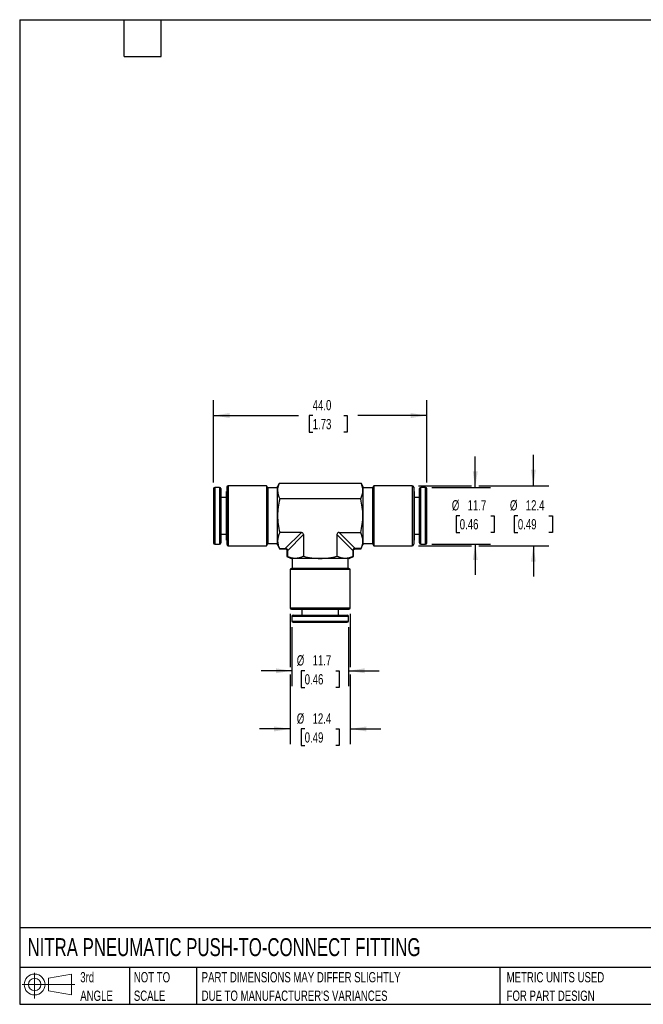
# Model space of a CAD drawing. Header units: millimetres. Extents: x 6 to 273, y 6 to 210.
# Tile 1 of 2: x 6 to 135, y 6 to 210. Entities that reach past the tile are written whole.
import ezdxf

# ---------------------------------------------------------------- set-up
doc = ezdxf.new("R2010")
doc.units = ezdxf.units.MM
doc.linetypes.add('SLD-Solid', pattern=[0])
doc.layers.add('DIMENSIONS', color=140, linetype='SLD-Solid', lineweight=25)
doc.layers.add('TEXT', color=140, linetype='SLD-Solid', lineweight=25)
doc.layers.add('SLD-DEFPOINTS', color=7, linetype='Continuous')
doc.styles.add('SLDTEXTSTYLE0', font='TXT', dxfattribs={"width": 0.7})
doc.dimstyles.new('SLDDIMSTYLE0', dxfattribs={"dimtxt": 2.158008, "dimasz": 3.302, "dimexe": 0, "dimexo": 0.0625, "dimgap": 0.539502, "dimtad": 0, "dimtih": 1, "dimtoh": 1, "dimdec": 1, "dimrnd": 1e-09, "dimzin": 12, "dimdsep": 46, "dimtxsty": 'SLDTEXTSTYLE0', "dimsah": 1, "dimcen": 0.09, "dimadec": 0, "dimazin": 3, "dimtfac": 1, "dimtdec": 1, "dimtmove": 0, "dimatfit": 0, "dimfxl": 0, "dimfrac": 2, "dimtolj": 1, "dimtzin": 12, "dimarcsym": 0})
doc.dimstyles.new('SLDDIMSTYLE1', dxfattribs={"dimtxt": 2.158008, "dimasz": 3.302, "dimexe": 0, "dimexo": 0.0625, "dimgap": 0.539502, "dimtad": 0, "dimtih": 1, "dimtoh": 1, "dimdec": 1, "dimrnd": 1e-09, "dimzin": 4, "dimdsep": 46, "dimtxsty": 'SLDTEXTSTYLE0', "dimsah": 1, "dimcen": 0.09, "dimadec": 0, "dimazin": 1, "dimtfac": 1, "dimtdec": 1, "dimtofl": 0, "dimtmove": 0, "dimatfit": 3, "dimfxl": 0, "dimfrac": 2, "dimtolj": 1, "dimtzin": 12, "dimarcsym": 0})

# ---------------------------------------------------------------- blocks, each defined once
blk = doc.blocks.new('Block11')
at = {"color": 7, "linetype": 'SLD-Solid', "lineweight": 18}
for p, q in [((2.59, 5.31), (2.59, 0)), ((5.48, 4.17), (10.18, 5.03)), ((5.48, 1.6), (5.48, 4.17)), ((10.18, 5.03), (10.18, 0.73)), ((0, 2.88), (10.87, 2.88)), ((5.48, 1.6), (10.18, 0.73))]:
    blk.add_line(p, q, dxfattribs=at)
for radius in [2.15, 1.29]:
    blk.add_circle((2.59, 2.88), radius, dxfattribs=at)
blk = doc.blocks.new('Block12')
at = {"layer": 'SLD-DEFPOINTS'}
blk.add_blockref('Block11', (0, 0), dxfattribs=at)
blk = doc.blocks.new('SW_NOTE_0_2')
at = {"layer": 'TEXT', "color": 0, "char_height": 2.1167, "attachment_point": 1, "style": 'SLDTEXTSTYLE0'}
for s, insert in [('PART DIMENSIONS MAY DIFFER SLIGHTLY', (0, 2.73)), ("DUE TO MANUFACTURER'S VARIANCES", (0, -1.09))]:
    blk.add_mtext(s, dxfattribs=dict(at, insert=insert))
blk = doc.blocks.new('SW_NOTE_0_3')
at = {"layer": 'TEXT', "color": 0, "char_height": 2.117, "attachment_point": 1, "style": 'SLDTEXTSTYLE0'}
for s, insert in [('NOT TO', (0, 2.73)), ('SCALE', (0, -1.09))]:
    blk.add_mtext(s, dxfattribs=dict(at, insert=insert))
blk = doc.blocks.new('SW_NOTE_0_4')
at = {"layer": 'TEXT', "color": 0, "char_height": 2.117, "attachment_point": 1, "style": 'SLDTEXTSTYLE0'}
for s, insert in [('3rd', (0, 2.73)), ('ANGLE', (0, -1.09))]:
    blk.add_mtext(s, dxfattribs=dict(at, insert=insert))
blk = doc.blocks.new('SW_NOTE_0_5')
at = {"layer": 'TEXT', "color": 0, "char_height": 2.1167, "attachment_point": 1, "style": 'SLDTEXTSTYLE0'}
for s, insert in [('METRIC UNITS USED', (0, 2.73)), ('FOR PART DESIGN', (0, -1.09))]:
    blk.add_mtext(s, dxfattribs=dict(at, insert=insert))
blk = doc.blocks.new('_D')
at = {"layer": 'DIMENSIONS'}
for p, q in [((62.52, 84.16), (62.52, 72.01)), ((74.22, 84.16), (74.22, 72.01)), ((62.52, 75.18), (56.17, 75.18)), ((65.17, 75.18), (64.44, 75.18)), ((64.44, 75.18), (64.44, 71.75)), ((71.58, 75.18), (72.31, 75.18)), ((72.31, 75.18), (72.31, 71.75)), ((74.22, 75.18), (80.57, 75.18)), ((64.44, 71.75), (65.17, 71.75)), ((72.31, 71.75), (71.58, 71.75))]:
    blk.add_line(p, q, dxfattribs=at)
for points in [[(62.52, 75.18), (59.22, 75.69), (59.22, 74.67)], [(74.22, 75.18), (77.53, 74.67), (77.53, 75.69)]]:
    blk.add_solid(points, dxfattribs=at)
at = {"layer": 'DIMENSIONS', "char_height": 2.117, "attachment_point": 1, "style": 'SLDTEXTSTYLE0'}
for s, insert in [('%%c', (63.54, 78.39)), ('11.7', (66.8, 78.39)), ('0.46', (65.17, 74.48))]:
    blk.add_mtext(s, dxfattribs=dict(at, insert=insert))
blk = doc.blocks.new('_D_1')
at = {"layer": 'DIMENSIONS'}
for p, q in [((62.17, 86.91), (62.17, 75.94)), ((74.57, 86.91), (74.57, 75.94)), ((62.17, 74.42), (62.17, 60.01)), ((74.57, 74.42), (74.57, 60.01)), ((62.17, 63.18), (55.82, 63.18)), ((65.17, 63.18), (64.44, 63.18)), ((64.44, 63.18), (64.44, 59.75)), ((71.58, 63.18), (72.31, 63.18)), ((72.31, 63.18), (72.31, 59.75)), ((74.57, 63.18), (80.92, 63.18)), ((64.44, 59.75), (65.17, 59.75)), ((72.31, 59.75), (71.58, 59.75))]:
    blk.add_line(p, q, dxfattribs=at)
for points in [[(62.17, 63.18), (58.87, 63.69), (58.87, 62.67)], [(74.57, 63.18), (77.88, 62.67), (77.88, 63.69)]]:
    blk.add_solid(points, dxfattribs=at)
at = {"layer": 'DIMENSIONS', "char_height": 2.117, "attachment_point": 1, "style": 'SLDTEXTSTYLE0'}
for s, insert in [('%%c', (63.54, 66.39)), ('12.4', (66.8, 66.39)), ('0.49', (65.17, 62.48))]:
    blk.add_mtext(s, dxfattribs=dict(at, insert=insert))
blk = doc.blocks.new('_D_2')
at = {"layer": 'DIMENSIONS'}
for p, q in [((100.37, 113.03), (100.37, 119.38)), ((91.39, 113.03), (103.55, 113.03)), ((97.17, 107.18), (96.44, 107.18)), ((96.44, 107.18), (96.44, 103.75)), ((103.58, 107.18), (104.31, 107.18)), ((104.31, 107.18), (104.31, 103.75)), ((96.44, 103.75), (97.17, 103.75)), ((104.31, 103.75), (103.58, 103.75)), ((91.39, 101.33), (103.55, 101.33)), ((100.37, 101.33), (100.37, 94.98))]:
    blk.add_line(p, q, dxfattribs=at)
for points in [[(100.37, 113.03), (100.88, 116.33), (99.87, 116.33)], [(100.37, 101.33), (99.87, 98.03), (100.88, 98.03)]]:
    blk.add_solid(points, dxfattribs=at)
at = {"layer": 'DIMENSIONS', "char_height": 2.117, "attachment_point": 1, "style": 'SLDTEXTSTYLE0'}
for s, insert in [('%%c', (95.54, 110.39)), ('11.7', (98.8, 110.39)), ('0.46', (97.17, 106.48))]:
    blk.add_mtext(s, dxfattribs=dict(at, insert=insert))
blk = doc.blocks.new('_D_3')
at = {"layer": 'DIMENSIONS'}
for p, q in [((112.37, 113.38), (112.37, 119.73)), ((88.64, 113.38), (99.61, 113.38)), ((101.14, 113.38), (115.55, 113.38)), ((109.17, 107.18), (108.44, 107.18)), ((108.44, 107.18), (108.44, 103.75)), ((115.58, 107.18), (116.31, 107.18)), ((116.31, 107.18), (116.31, 103.75)), ((108.44, 103.75), (109.17, 103.75)), ((116.31, 103.75), (115.58, 103.75)), ((88.64, 100.98), (99.61, 100.98)), ((101.14, 100.98), (115.55, 100.98)), ((112.37, 100.98), (112.37, 94.63))]:
    blk.add_line(p, q, dxfattribs=at)
for points in [[(112.37, 113.38), (112.88, 116.68), (111.87, 116.68)], [(112.37, 100.98), (111.87, 97.68), (112.88, 97.68)]]:
    blk.add_solid(points, dxfattribs=at)
at = {"layer": 'DIMENSIONS', "char_height": 2.117, "attachment_point": 1, "style": 'SLDTEXTSTYLE0'}
for s, insert in [('%%c', (107.54, 110.39)), ('12.4', (110.8, 110.39)), ('0.49', (109.17, 106.48))]:
    blk.add_mtext(s, dxfattribs=dict(at, insert=insert))
blk = doc.blocks.new('_D_4')
at = {"layer": 'DIMENSIONS'}
for p, q in [((46.37, 114.05), (46.37, 131.03)), ((90.37, 114.05), (90.37, 131.03)), ((46.37, 127.86), (63.89, 127.86)), ((66.82, 127.86), (66.09, 127.86)), ((66.09, 127.86), (66.09, 124.43)), ((73.23, 127.86), (73.95, 127.86)), ((73.95, 127.86), (73.95, 124.43)), ((90.37, 127.86), (76.15, 127.86)), ((66.09, 124.43), (66.82, 124.43)), ((73.95, 124.43), (73.23, 124.43))]:
    blk.add_line(p, q, dxfattribs=at)
for points in [[(46.37, 127.86), (49.68, 127.35), (49.68, 128.36)], [(90.37, 127.86), (87.07, 128.36), (87.07, 127.35)]]:
    blk.add_solid(points, dxfattribs=at)
at = {"layer": 'DIMENSIONS', "char_height": 2.117, "attachment_point": 1, "style": 'SLDTEXTSTYLE0'}
for s, insert in [('44.0', (66.82, 131.07)), ('1.73', (66.82, 127.15))]:
    blk.add_mtext(s, dxfattribs=dict(at, insert=insert))

msp = doc.modelspace()

# ---------------------------------------------------------------- linework, layer by layer
for p, q in [((59.87, 113.81), (59.57, 113.18)), ((76.87, 113.81), (59.88, 113.81)), ((77.17, 113.18), (76.88, 113.81)), ((46.37, 112.78), (46.37, 101.58)), ((47.62, 113.03), (46.62, 113.03)), ((46.62, 113.03), (46.62, 101.33)), ((47.62, 113.03), (47.62, 101.33)), ((47.87, 112.78), (47.87, 101.58)), ((49.07, 112.21), (49.01, 112.21)), ((49.01, 102.16), (49.01, 112.21)), ((49.07, 113.08), (49.07, 101.28)), ((57.32, 113.38), (49.37, 113.38)), ((49.37, 113.38), (49.37, 100.98)), ((57.57, 112.93), (57.32, 113.38)), ((57.32, 113.38), (57.32, 100.98)), ((59.57, 112.93), (57.57, 112.93)), ((57.57, 112.93), (57.57, 101.43)), ((59.57, 112.38), (59.57, 113.18)), ((59.57, 107.18), (59.57, 112.38)), ((77.17, 113.18), (77.17, 112.38)), ((79.17, 112.93), (77.17, 112.93)), ((77.17, 112.38), (77.17, 107.18)), ((79.43, 113.38), (79.17, 112.93)), ((79.17, 112.93), (79.17, 101.43)), ((87.37, 113.38), (79.43, 113.38)), ((79.43, 113.38), (79.43, 100.98)), ((87.37, 113.38), (87.37, 100.98)), ((87.67, 113.08), (87.67, 101.28)), ((87.74, 112.21), (87.67, 112.21)), ((87.74, 112.21), (87.74, 102.16)), ((88.87, 101.58), (88.87, 112.78)), ((90.12, 113.03), (89.12, 113.03)), ((89.12, 101.33), (89.12, 113.03)), ((90.12, 101.33), (90.12, 113.03)), ((90.37, 101.58), (90.37, 112.78)), ((49.01, 110.97), (47.87, 110.97)), ((76.74, 110.64), (60.01, 110.64)), ((88.87, 110.97), (87.74, 110.97)), ((59.57, 101.98), (59.57, 107.18)), ((77.17, 107.18), (77.17, 101.98)), ((64.48, 103.72), (60.01, 103.72)), ((61.16, 100.4), (64.48, 103.72)), ((75.59, 100.4), (72.27, 103.72)), ((72.27, 103.72), (76.74, 103.72)), ((47.87, 103.39), (49.01, 103.39)), ((49.01, 102.16), (49.07, 102.16)), ((59.57, 101.18), (59.57, 101.98)), ((64.91, 103.28), (61.59, 99.96)), ((64.91, 103.28), (64.91, 98.81)), ((71.84, 103.28), (71.84, 98.81)), ((71.84, 103.28), (75.16, 99.96)), ((77.17, 101.98), (77.17, 101.18)), ((87.67, 102.16), (87.74, 102.16)), ((87.74, 103.39), (88.87, 103.39)), ((46.62, 101.33), (47.62, 101.33)), ((49.37, 100.98), (57.32, 100.98)), ((57.32, 100.98), (57.57, 101.43)), ((57.57, 101.43), (59.57, 101.43)), ((59.57, 101.18), (59.97, 100.33)), ((59.94, 100.4), (61.16, 100.4)), ((59.97, 100.33), (61.16, 100.33)), ((61.16, 100.4), (61.16, 100.33)), ((61.52, 99.96), (61.52, 98.77)), ((61.59, 99.96), (61.52, 99.96)), ((61.59, 99.96), (61.59, 98.75)), ((75.16, 98.75), (75.16, 99.96)), ((75.16, 99.96), (75.23, 99.96)), ((75.23, 98.78), (75.23, 99.96)), ((76.81, 100.4), (75.59, 100.4)), ((75.59, 100.4), (75.59, 100.33)), ((75.59, 100.33), (76.78, 100.33)), ((76.78, 100.33), (77.17, 101.18)), ((77.17, 101.43), (79.17, 101.43)), ((79.17, 101.43), (79.43, 100.98)), ((79.43, 100.98), (87.37, 100.98)), ((89.12, 101.33), (90.12, 101.33)), ((61.52, 98.78), (62.37, 98.38)), ((63.18, 98.38), (62.37, 98.38)), ((62.62, 98.38), (62.62, 96.38)), ((68.37, 98.38), (63.18, 98.38)), ((73.57, 98.38), (68.37, 98.38)), ((74.37, 98.38), (73.57, 98.38)), ((74.12, 96.38), (74.12, 98.38)), ((74.37, 98.38), (75.23, 98.78)), ((62.62, 96.38), (62.17, 96.12)), ((62.17, 96.12), (62.17, 88.18)), ((62.17, 96.12), (74.57, 96.12)), ((62.62, 96.38), (74.12, 96.38)), ((74.57, 96.12), (74.12, 96.38)), ((74.57, 88.18), (74.57, 96.12)), ((62.17, 88.18), (74.57, 88.18)), ((62.47, 87.88), (74.27, 87.88)), ((63.35, 87.88), (63.35, 87.81)), ((73.4, 87.81), (63.35, 87.81)), ((64.58, 87.81), (64.58, 86.68)), ((72.16, 86.68), (72.16, 87.81)), ((73.4, 87.81), (73.4, 87.88)), ((62.52, 86.43), (62.52, 85.43)), ((62.52, 86.43), (74.22, 86.43)), ((62.52, 85.43), (74.22, 85.43)), ((62.77, 86.68), (73.97, 86.68)), ((74.22, 85.43), (74.22, 86.43)), ((62.77, 85.18), (73.97, 85.18))]:
    msp.add_line(p, q)
for centre, radius, start, end in [((46.62, 112.78), 0.25, 90, 180), ((47.62, 112.78), 0.25, 0, 90), ((49.37, 113.08), 0.3, 90, 180), ((87.37, 113.08), 0.3, 0, 90), ((89.12, 112.78), 0.25, 90, 180), ((90.12, 112.78), 0.25, 0, 90), ((46.62, 101.58), 0.25, 180, 270), ((47.62, 101.58), 0.25, 270, 0), ((49.37, 101.28), 0.3, 180, 270), ((87.37, 101.28), 0.3, 270, 0), ((89.12, 101.58), 0.25, 180, 270), ((90.12, 101.58), 0.25, 270, 0), ((62.47, 88.18), 0.3, 180, 270), ((74.27, 88.18), 0.3, 270, 0), ((62.77, 86.43), 0.25, 90, 180), ((62.77, 85.43), 0.25, 180, 270), ((73.97, 86.43), 0.25, 0, 90), ((73.97, 85.43), 0.25, 270, 0)]:
    msp.add_arc(centre, radius, start, end)
for points in [[(59.88, 113.81), (59.69, 113.34), (59.57, 112.86), (59.57, 112.38)], [(77.17, 112.38), (77.17, 112.86), (77.06, 113.34), (76.87, 113.81)], [(76.87, 113.81), (76.88, 113.81), (76.88, 113.81), (76.88, 113.81)], [(59.57, 112.38), (59.57, 111.79), (59.74, 111.21), (60.01, 110.64)], [(76.74, 110.64), (77.01, 111.21), (77.17, 111.79), (77.17, 112.38)], [(60.01, 110.64), (59.74, 109.51), (59.57, 108.35), (59.57, 107.18)], [(77.17, 107.18), (77.17, 108.35), (77.01, 109.51), (76.74, 110.64)], [(59.57, 107.18), (59.57, 106.01), (59.74, 104.86), (60.01, 103.72)], [(76.74, 103.72), (77.01, 104.86), (77.17, 106.01), (77.17, 107.18)], [(60.01, 103.72), (59.74, 103.15), (59.57, 102.57), (59.57, 101.98)], [(77.17, 101.98), (77.17, 102.57), (77.01, 103.15), (76.74, 103.72)], [(59.57, 101.98), (59.57, 101.45), (59.71, 100.92), (59.94, 100.4)], [(76.81, 100.4), (77.04, 100.92), (77.17, 101.45), (77.17, 101.98)], [(59.94, 100.4), (59.96, 100.35), (59.97, 100.33), (59.97, 100.33)], [(63.18, 98.38), (62.64, 98.38), (62.11, 98.52), (61.59, 98.75)], [(64.91, 98.81), (64.34, 98.55), (63.77, 98.38), (63.18, 98.38)], [(64.91, 98.81), (66.05, 98.55), (67.2, 98.38), (68.37, 98.38)], [(68.37, 98.38), (69.55, 98.38), (70.7, 98.55), (71.84, 98.81)], [(73.57, 98.38), (72.98, 98.38), (72.41, 98.55), (71.84, 98.81)], [(75.16, 98.75), (74.64, 98.52), (74.11, 98.38), (73.57, 98.38)], [(75.23, 98.78), (75.23, 98.78), (75.2, 98.77), (75.16, 98.75)]]:
    msp.add_open_spline(points, degree=3)
for points, knots in [([(64.48, 103.72), (64.59, 103.72), (64.71, 103.68), (64.87, 103.51), (64.91, 103.4), (64.91, 103.28)], [0, 0, 0, 0, 0.5, 0.5, 1, 1, 1, 1]), ([(72.27, 103.72), (72.16, 103.72), (72.04, 103.68), (71.88, 103.51), (71.84, 103.4), (71.84, 103.28)], [0, 0, 0, 0, 0.5, 0.5, 1, 1, 1, 1]), ([(61.16, 100.4), (61.18, 100.4), (61.23, 100.41), (61.3, 100.41), (61.36, 100.4), (61.43, 100.37), (61.53, 100.31), (61.61, 100.16), (61.6, 100.03), (61.59, 99.96)], [0, 0, 0, 0, 0.099645, 0.190531, 0.273521, 0.349748, 0.501876, 0.721793, 1, 1, 1, 1]), ([(61.16, 100.33), (61.21, 100.33), (61.29, 100.32), (61.38, 100.27), (61.43, 100.24), (61.47, 100.19), (61.51, 100.1), (61.52, 100.02), (61.52, 99.96)], [0, 0, 0, 0, 0.286434, 0.39855, 0.5, 0.60145, 0.713566, 1, 1, 1, 1]), ([(75.59, 100.4), (75.44, 100.42), (75.32, 100.39), (75.16, 100.24), (75.13, 100.11), (75.16, 99.96)], [0, 0, 0, 0, 0.5, 0.5, 1, 1, 1, 1]), ([(75.23, 99.96), (75.23, 100.02), (75.24, 100.1), (75.28, 100.19), (75.32, 100.24), (75.37, 100.27), (75.46, 100.32), (75.54, 100.33), (75.59, 100.33)], [0, 0, 0, 0, 0.286434, 0.39855, 0.5, 0.60145, 0.713566, 1, 1, 1, 1]), ([(76.78, 100.34), (76.78, 100.33), (76.78, 100.33), (76.79, 100.36), (76.8, 100.39), (76.81, 100.4)], [0, 0, 0, 0, 0.201954, 0.789127, 1, 1, 1, 1]), ([(61.59, 98.75), (61.57, 98.76), (61.53, 98.78), (61.53, 98.78), (61.53, 98.77)], [0, 0, 0, 0, 0.600889, 1, 1, 1, 1])]:
    msp.add_open_spline(points, degree=3, knots=knots)
at = {"layer": 'TEXT'}
for p, q in [((6.35, 209.55), (273.05, 209.55)), ((6.35, 209.55), (6.35, 6.35)), ((27.94, 201.93), (27.94, 209.55)), ((35.56, 201.93), (35.56, 209.55)), ((27.94, 201.93), (35.56, 201.93)), ((273.05, 22.13), (6.35, 22.13)), ((273.05, 13.97), (6.35, 13.97)), ((29.04, 13.97), (29.04, 6.35)), ((42.84, 13.97), (42.84, 6.35)), ((105.48, 13.97), (105.48, 6.35)), ((6.35, 6.35), (273.05, 6.35))]:
    msp.add_line(p, q, dxfattribs=at)

# ---------------------------------------------------------------- block references
at = {"layer": 'SLD-DEFPOINTS'}
msp.add_blockref('Block12', (6.84, 7.55), dxfattribs=at)
at = {"layer": 'TEXT'}
for name, p in [('SW_NOTE_0_4', (18.85, 10.27)), ('SW_NOTE_0_3', (29.91, 10.27)), ('SW_NOTE_0_2', (43.91, 10.27)), ('SW_NOTE_0_5', (106.85, 10.27))]:
    msp.add_blockref(name, p, dxfattribs=at)

# ---------------------------------------------------------------- texts
at = {"layer": 'TEXT', "insert": (7.97, 20), "char_height": 3.7042, "attachment_point": 1, "style": 'SLDTEXTSTYLE0'}
msp.add_mtext('NITRA PNEUMATIC PUSH-TO-CONNECT FITTING', dxfattribs=at)

# ---------------------------------------------------------------- dimensions: what is measured, and where the dimension line sits
at = {"layer": 'DIMENSIONS'}
dim = msp.add_linear_dim(base=(46.37, 127.86), p1=(90.37, 112.78), p2=(46.37, 112.78), dimstyle='SLDDIMSTYLE1', dxfattribs=at)
dim.commit()
dim.dimension.update_dxf_attribs({"geometry": '_D_4', "text_midpoint": (70.02, 127.86), "dimtype": 160})
for base, p1, p2, angle, picture, middle in [((112.37, 100.98), (87.37, 113.38), (87.37, 100.98), 90, '_D_3', (112.37, 107.18)), ((100.37, 101.33), (90.12, 113.03), (90.12, 101.33), 90, '_D_2', (100.37, 107.18)), ((74.57, 63.18), (62.17, 88.18), (74.57, 88.18), 0, '_D_1', (68.37, 63.18)), ((62.52, 75.18), (74.22, 85.43), (62.52, 85.43), 0, '_D', (68.37, 75.18))]:
    dim = msp.add_linear_dim(base=base, p1=p1, p2=p2, angle=angle, text='%%c<>', dimstyle='SLDDIMSTYLE0', dxfattribs=at)
    dim.commit()
    dim.dimension.update_dxf_attribs({"geometry": picture, "text_midpoint": middle, "dimtype": 160})

doc.saveas('drawing.dxf')
